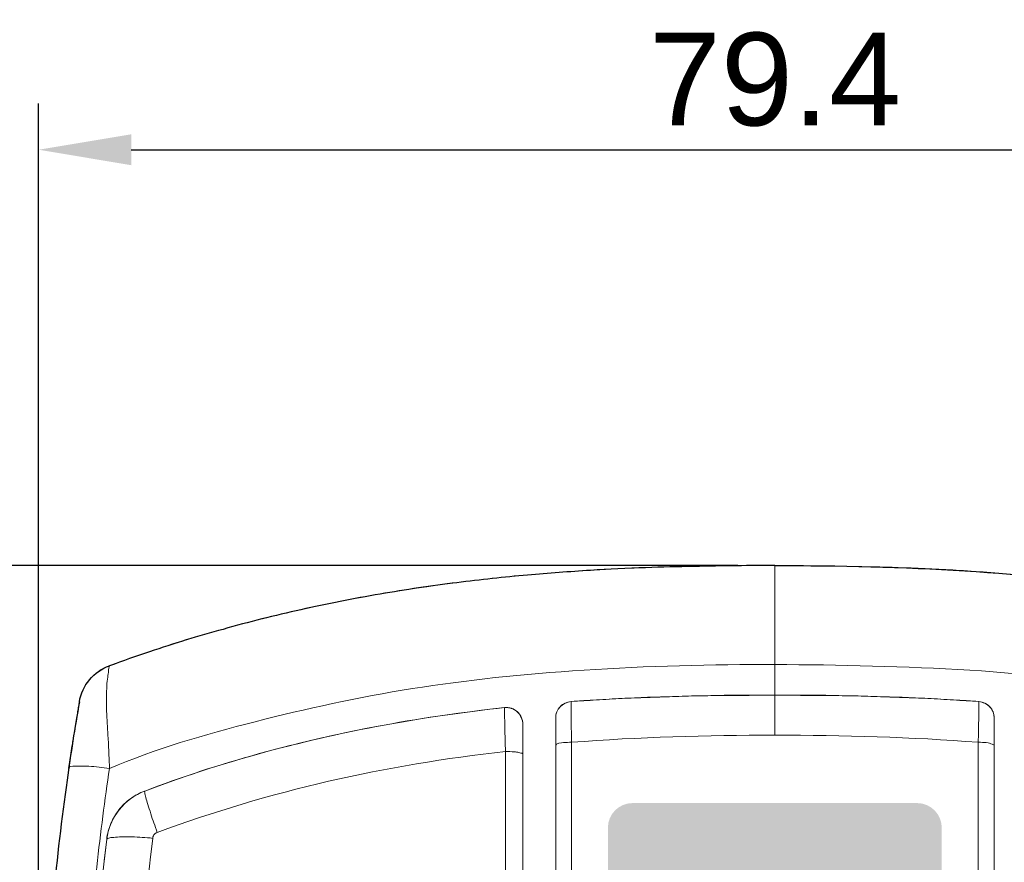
# Model space of a CAD drawing. Header units: millimetres. Extents: x 0 to 283, y 0 to 196.
# Tile 12 of 32: x 24 to 50, y 121 to 144. Entities that reach past the tile are written whole.
import ezdxf

# ---------------------------------------------------------------- set-up
doc = ezdxf.new("R2010")
doc.units = ezdxf.units.MM
doc.layers.get('0').update_dxf_attribs({"linetype": 'CONTINUOUS'})
doc.layers.get('DEFPOINTS').update_dxf_attribs({"linetype": 'CONTINUOUS'})
doc.layers.add('VISIBLE', color=7, linetype='CONTINUOUS', lineweight=0)
doc.styles.add('SANSSERIF', font='sanss___.ttf')
doc.dimstyles.new('ISO-25$0', dxfattribs={"dimtxt": 2.5, "dimasz": 2.5, "dimexe": 1.25, "dimexo": 1, "dimgap": 0.6, "dimtad": 1, "dimdec": 1, "dimzin": 9, "dimdsep": 46, "dimtxsty": 'SANSSERIF', "dimcen": 0.75, "dimadec": 1, "dimazin": 0, "dimtfac": 1, "dimtdec": 1, "dimtmove": 0, "dimatfit": 3, "dimfxl": 1, "dimarcsym": 0})

# ---------------------------------------------------------------- blocks, each defined once
blk = doc.blocks.new('*D31')
at = {"layer": 'DEFPOINTS', "color": 0, "transparency": 16777216}
for p in [(43.939, 129.291), (12.267, 73.934), (43.939, 73.934)]:
    blk.add_point(p, dxfattribs=at)
at = {"layer": 'VISIBLE', "color": 0, "lineweight": -2, "transparency": 16777216}
for p, q in [((42.939, 129.291), (11.017, 129.291)), ((12.267, 126.791), (12.267, 76.434)), ((42.939, 73.934), (11.017, 73.934))]:
    blk.add_line(p, q, dxfattribs=at)
at = {"layer": 'VISIBLE', "color": 0, "transparency": 16777216}
for points in [[(11.851, 126.791), (12.684, 126.791), (12.267, 129.291)], [(11.851, 76.434), (12.684, 76.434), (12.267, 73.934)]]:
    blk.add_solid(points, dxfattribs=at)
at = {"layer": 'VISIBLE', "color": 0, "transparency": 16777216, "insert": (10.38, 101.613), "char_height": 2.5, "attachment_point": 5, "rotation": 90, "style": 'SANSSERIF'}
blk.add_mtext('110.7', dxfattribs=at)
blk = doc.blocks.new('*D32')
at = {"layer": 'DEFPOINTS', "color": 0, "transparency": 16777216}
for p in [(63.793, 140.501), (24.092, 111.834), (63.793, 111.834)]:
    blk.add_point(p, dxfattribs=at)
at = {"layer": 'VISIBLE', "color": 0, "lineweight": -2, "transparency": 16777216}
for p, q in [((24.092, 112.834), (24.092, 141.751)), ((63.793, 112.834), (63.793, 141.751)), ((26.592, 140.501), (61.293, 140.501))]:
    blk.add_line(p, q, dxfattribs=at)
at = {"layer": 'VISIBLE', "color": 0, "transparency": 16777216}
for points in [[(26.592, 140.917), (26.592, 140.084), (24.092, 140.501)], [(61.293, 140.917), (61.293, 140.084), (63.793, 140.501)]]:
    blk.add_solid(points, dxfattribs=at)
at = {"layer": 'VISIBLE', "color": 0, "transparency": 16777216, "insert": (43.943, 142.388), "char_height": 2.5, "attachment_point": 5, "style": 'SANSSERIF'}
blk.add_mtext('79.4', dxfattribs=at)

msp = doc.modelspace()

# ---------------------------------------------------------------- hatches: boundary and pattern name
h = msp.add_hatch(color=256)
edge = h.paths.add_edge_path()
edge.add_spline(control_points=[(48.44, 115.301), (48.44, 114.928), (48.142, 114.631), (47.77, 114.631)], knot_values=[0, 0, 0, 0, 1, 1, 1, 1], degree=3, periodic=0)
edge.add_line((47.77, 114.631), (40.109, 114.631))
edge.add_spline(control_points=[(40.109, 114.631), (39.736, 114.631), (39.439, 114.928), (39.439, 115.301)], knot_values=[0, 0, 0, 0, 1, 1, 1, 1], degree=3, periodic=0)
edge.add_line((39.439, 115.301), (39.439, 122.217))
edge.add_spline(control_points=[(39.439, 122.217), (39.439, 122.59), (39.736, 122.887), (40.109, 122.887)], knot_values=[0, 0, 0, 0, 1, 1, 1, 1], degree=3, periodic=0)
edge.add_line((40.109, 122.887), (47.77, 122.887))
edge.add_spline(control_points=[(47.77, 122.887), (48.142, 122.887), (48.44, 122.59), (48.44, 122.217)], knot_values=[0, 0, 0, 0, 1, 1, 1, 1], degree=3, periodic=0)
edge.add_line((48.44, 122.217), (48.44, 115.301))

# ---------------------------------------------------------------- linework, layer by layer
at = {"linetype": 'Continuous', "lineweight": 9}
for p, q in [((38.446, 125.601), (38.446, 125.609)), ((36.65, 125.436), (36.65, 125.411)), ((38.446, 125.32), (38.446, 125.369)), ((49.441, 125.477), (49.441, 125.444))]:
    msp.add_line(p, q, dxfattribs=at)
at = {"linetype": 'Continuous', "lineweight": 20}
msp.add_line((37.147, 125.014), (37.147, 120.041), dxfattribs=at)
at = {"linetype": 'Continuous', "lineweight": 9}
for points in [[(43.939, 129.291), (43.939, 129.241), (43.939, 129.084), (43.939, 128.803), (43.939, 128.406), (43.939, 127.918), (43.939, 127.33), (43.939, 126.619)], [(43.939, 126.619), (43.939, 125.8), (43.939, 125.8)], [(38.446, 125.535), (38.446, 125.551), (38.446, 125.568), (38.446, 125.584), (38.446, 125.593)], [(43.939, 125.8), (43.939, 125.75), (43.939, 125.634), (43.939, 125.444), (43.939, 125.212), (43.939, 124.964), (43.939, 124.716)], [(49.441, 125.593), (49.441, 125.576), (49.441, 125.56), (49.441, 125.535)], [(38.446, 125.452), (38.446, 125.485), (38.446, 125.51)], [(36.683, 124.277), (36.683, 120.199), (36.683, 110.941)]]:
    msp.add_lwpolyline(points, dxfattribs=at)
at = {"linetype": 'Continuous', "lineweight": 20}
for points in [[(43.939, 129.291), (43.939, 129.291)], [(25.192, 125.618), (25.192, 125.618)], [(38.446, 125.626), (38.446, 125.626)], [(43.939, 125.8), (43.939, 125.8)], [(49.441, 125.626), (49.441, 125.626)], [(36.65, 125.46), (36.65, 125.46)], [(38.032, 125.179), (38.032, 125.179)], [(25.928, 121.911), (25.928, 121.911)]]:
    msp.add_lwpolyline(points, close=True, dxfattribs=at)
for points in [[(26.003, 126.586), (26.003, 126.594), (26.003, 126.594)], [(38.032, 125.179), (38.032, 125.179), (38.032, 125.179), (38.032, 125.171), (38.032, 125.171), (38.032, 125.163), (38.032, 125.154), (38.032, 125.146), (38.032, 125.138), (38.032, 125.121), (38.032, 125.105), (38.032, 125.088), (38.032, 125.063), (38.032, 125.038), (38.032, 125.005), (38.032, 124.964), (38.032, 124.914), (38.032, 124.865), (38.032, 124.807), (38.032, 124.741), (38.032, 124.674), (38.032, 124.6), (38.032, 124.542), (38.032, 124.484), (38.032, 124.434)], [(38.032, 111.114), (38.032, 120.058), (38.032, 125.179)], [(49.855, 125.179), (49.846, 125.179), (49.846, 125.179)], [(49.855, 124.434), (49.855, 124.476), (49.855, 124.517), (49.855, 124.575), (49.855, 124.633), (49.855, 124.699), (49.855, 124.757), (49.855, 124.823), (49.855, 124.881), (49.855, 124.939), (49.855, 124.981), (49.855, 125.022), (49.855, 125.055), (49.855, 125.088), (49.855, 125.105), (49.855, 125.121), (49.855, 125.138), (49.855, 125.154), (49.855, 125.163), (49.855, 125.171), (49.855, 125.171), (49.855, 125.179), (49.855, 125.179), (49.855, 125.179)], [(49.855, 125.179), (49.855, 120.058), (49.855, 110.817), (49.855, 107.954)], [(37.147, 124.211), (37.147, 124.261), (37.147, 124.319), (37.147, 124.385), (37.147, 124.459), (37.147, 124.542), (37.147, 124.633), (37.147, 124.708), (37.147, 124.782), (37.147, 124.84), (37.147, 124.898), (37.147, 124.931), (37.147, 124.964), (37.147, 124.989), (37.147, 125.005), (37.147, 125.014), (37.147, 125.014)], [(38.032, 124.434), (38.032, 120.165), (38.032, 115.863), (38.032, 111.536)], [(49.855, 111.536), (49.855, 115.855), (49.855, 120.165), (49.855, 124.434)], [(37.147, 110.908), (37.147, 115.127), (37.147, 119.562), (37.147, 124.211)], [(26.954, 123.21), (26.954, 123.218), (26.954, 123.218)]]:
    msp.add_lwpolyline(points, dxfattribs=at)
for points, knots in [([(26.003, 126.594), (27.268, 127.049), (28.592, 127.463), (29.974, 127.818), (29.974, 127.818), (31.347, 128.166), (32.787, 128.455), (34.276, 128.679), (34.276, 128.679), (35.765, 128.902), (37.296, 129.059), (38.917, 129.159), (38.917, 129.159), (40.539, 129.258), (42.243, 129.291), (43.939, 129.291)], [0, 0, 0, 0, 0.0625, 0.0625, 0.0625, 0.062501, 0.125, 0.125, 0.125, 0.125001, 0.1875, 0.1875, 0.1875, 0.187501, 1, 1, 1, 1]), ([(61.876, 126.586), (61.52, 126.718), (61.164, 126.85), (60.8, 126.966), (60.8, 126.966), (60.147, 127.19), (59.485, 127.388), (58.823, 127.57), (58.823, 127.57), (58.128, 127.769), (57.425, 127.942), (56.721, 128.1), (56.721, 128.1), (56.01, 128.257), (55.298, 128.397), (54.587, 128.522), (54.587, 128.522), (53.9, 128.637), (53.205, 128.745), (52.51, 128.828), (52.51, 128.828), (51.882, 128.91), (51.244, 128.977), (50.607, 129.034), (50.607, 129.034), (50.045, 129.084), (49.482, 129.125), (48.92, 129.159), (48.92, 129.159), (48.423, 129.192), (47.927, 129.216), (47.431, 129.233), (47.431, 129.233), (46.992, 129.25), (46.554, 129.258), (46.123, 129.266), (46.123, 129.266), (45.734, 129.274), (45.354, 129.283), (44.965, 129.283), (44.965, 129.283), (44.626, 129.291), (44.287, 129.291), (43.939, 129.291)], [0, 0, 0, 0, 0.022727, 0.022727, 0.022727, 0.022728, 0.045455, 0.045455, 0.045455, 0.045456, 0.068182, 0.068182, 0.068182, 0.068183, 0.090909, 0.090909, 0.090909, 0.09091, 0.113636, 0.113636, 0.113636, 0.113637, 0.136364, 0.136364, 0.136364, 0.136365, 0.159091, 0.159091, 0.159091, 0.159092, 0.181818, 0.181818, 0.181818, 0.181819, 0.204545, 0.204545, 0.204545, 0.204546, 0.227273, 0.227273, 0.227273, 0.227274, 1, 1, 1, 1]), ([(25.192, 125.618), (25.192, 125.618), (25.192, 125.609), (25.184, 125.593), (25.184, 125.593), (25.184, 125.576), (25.175, 125.551), (25.175, 125.518), (25.175, 125.518), (25.167, 125.485), (25.159, 125.444), (25.151, 125.394), (25.151, 125.394), (25.142, 125.345), (25.134, 125.287), (25.126, 125.22), (25.126, 125.22), (25.109, 125.163), (25.101, 125.088), (25.084, 125.014), (25.084, 125.014), (25.076, 124.939), (25.06, 124.865), (25.051, 124.782), (25.051, 124.782), (25.035, 124.708), (25.026, 124.625), (25.01, 124.542), (25.01, 124.542), (25.002, 124.459), (24.985, 124.377), (24.969, 124.294), (24.969, 124.294), (24.96, 124.211), (24.944, 124.128), (24.935, 124.054), (24.935, 124.054), (24.927, 123.971), (24.911, 123.897), (24.902, 123.822)], [0, 0, 0, 0, 0.025, 0.025, 0.025, 0.025001, 0.05, 0.05, 0.05, 0.050001, 0.075, 0.075, 0.075, 0.075001, 0.1, 0.1, 0.1, 0.100001, 0.125, 0.125, 0.125, 0.125001, 0.15, 0.15, 0.15, 0.150001, 0.175, 0.175, 0.175, 0.175001, 0.2, 0.2, 0.2, 0.200001, 0.225, 0.225, 0.225, 0.225001, 1, 1, 1, 1]), ([(38.032, 125.179), (38.032, 125.237), (38.04, 125.287), (38.065, 125.345), (38.065, 125.345), (38.082, 125.394), (38.115, 125.444), (38.156, 125.485), (38.156, 125.485), (38.189, 125.527), (38.239, 125.56), (38.289, 125.576), (38.289, 125.576), (38.338, 125.601), (38.388, 125.618), (38.446, 125.626)], [0, 0, 0, 0, 0.0625, 0.0625, 0.0625, 0.062501, 0.125, 0.125, 0.125, 0.125001, 0.1875, 0.1875, 0.1875, 0.187501, 1, 1, 1, 1]), ([(43.939, 125.8), (43.716, 125.8), (43.484, 125.791), (43.252, 125.791), (43.252, 125.791), (43.021, 125.791), (42.789, 125.791), (42.558, 125.791), (42.558, 125.791), (42.334, 125.783), (42.103, 125.783), (41.871, 125.775), (41.871, 125.775), (41.639, 125.775), (41.408, 125.766), (41.184, 125.758), (41.184, 125.758), (40.953, 125.75), (40.721, 125.742), (40.497, 125.733), (40.497, 125.733), (40.266, 125.725), (40.042, 125.717), (39.811, 125.709), (39.811, 125.709), (39.587, 125.692), (39.356, 125.684), (39.132, 125.667), (39.132, 125.667), (38.901, 125.651), (38.677, 125.642), (38.446, 125.626)], [0, 0, 0, 0, 0.03125, 0.03125, 0.03125, 0.031251, 0.0625, 0.0625, 0.0625, 0.062501, 0.09375, 0.09375, 0.09375, 0.093751, 0.125, 0.125, 0.125, 0.125001, 0.15625, 0.15625, 0.15625, 0.156251, 0.1875, 0.1875, 0.1875, 0.187501, 0.21875, 0.21875, 0.21875, 0.218751, 1, 1, 1, 1]), ([(49.441, 125.626), (49.209, 125.642), (48.986, 125.651), (48.754, 125.667), (48.754, 125.667), (48.523, 125.684), (48.299, 125.692), (48.068, 125.709), (48.068, 125.709), (47.844, 125.717), (47.613, 125.725), (47.389, 125.733), (47.389, 125.733), (47.157, 125.742), (46.926, 125.75), (46.702, 125.758), (46.702, 125.758), (46.471, 125.766), (46.239, 125.775), (46.016, 125.775), (46.016, 125.775), (45.784, 125.783), (45.552, 125.783), (45.321, 125.791), (45.321, 125.791), (45.089, 125.791), (44.866, 125.791), (44.634, 125.791), (44.634, 125.791), (44.402, 125.791), (44.171, 125.8), (43.939, 125.8)], [0, 0, 0, 0, 0.03125, 0.03125, 0.03125, 0.031251, 0.0625, 0.0625, 0.0625, 0.062501, 0.09375, 0.09375, 0.09375, 0.093751, 0.125, 0.125, 0.125, 0.125001, 0.15625, 0.15625, 0.15625, 0.156251, 0.1875, 0.1875, 0.1875, 0.187501, 0.21875, 0.21875, 0.21875, 0.218751, 1, 1, 1, 1]), ([(49.441, 125.626), (49.491, 125.618), (49.548, 125.601), (49.598, 125.576), (49.598, 125.576), (49.648, 125.56), (49.689, 125.527), (49.73, 125.485), (49.73, 125.485), (49.772, 125.444), (49.797, 125.394), (49.821, 125.345), (49.821, 125.345), (49.838, 125.287), (49.855, 125.237), (49.855, 125.179)], [0, 0, 0, 0, 0.0625, 0.0625, 0.0625, 0.062501, 0.125, 0.125, 0.125, 0.125001, 0.1875, 0.1875, 0.1875, 0.187501, 1, 1, 1, 1]), ([(36.65, 125.46), (35.6, 125.345), (34.524, 125.196), (33.407, 124.989), (33.407, 124.989), (32.29, 124.782), (31.132, 124.517), (30.04, 124.219), (30.04, 124.219), (28.956, 123.922), (27.93, 123.582), (26.954, 123.21)], [0, 0, 0, 0, 0.083333, 0.083333, 0.083333, 0.083334, 0.166667, 0.166667, 0.166667, 0.166668, 1, 1, 1, 1]), ([(37.147, 125.014), (37.147, 125.063), (37.139, 125.113), (37.122, 125.154), (37.122, 125.154), (37.105, 125.204), (37.081, 125.254), (37.056, 125.287), (37.056, 125.287), (37.023, 125.328), (36.981, 125.361), (36.94, 125.394), (36.94, 125.394), (36.899, 125.419), (36.849, 125.436), (36.799, 125.452), (36.799, 125.452), (36.75, 125.46), (36.7, 125.469), (36.65, 125.46)], [0, 0, 0, 0, 0.05, 0.05, 0.05, 0.050001, 0.1, 0.1, 0.1, 0.100001, 0.15, 0.15, 0.15, 0.150001, 0.2, 0.2, 0.2, 0.200001, 1, 1, 1, 1]), ([(36.65, 125.46), (36.717, 125.469), (36.775, 125.46), (36.841, 125.444), (36.841, 125.444), (36.899, 125.419), (36.957, 125.386), (36.998, 125.345), (36.998, 125.345), (37.048, 125.303), (37.081, 125.245), (37.105, 125.187), (37.105, 125.187), (37.13, 125.138), (37.147, 125.072), (37.147, 125.014)], [0, 0, 0, 0, 0.0625, 0.0625, 0.0625, 0.062501, 0.125, 0.125, 0.125, 0.125001, 0.1875, 0.1875, 0.1875, 0.187501, 1, 1, 1, 1]), ([(25.928, 121.911), (25.945, 122.06), (25.986, 122.201), (26.044, 122.333), (26.044, 122.333), (26.094, 122.465), (26.168, 122.59), (26.259, 122.705), (26.259, 122.705), (26.35, 122.821), (26.449, 122.92), (26.574, 123.003), (26.574, 123.003), (26.689, 123.094), (26.813, 123.16), (26.954, 123.21)], [0, 0, 0, 0, 0.0625, 0.0625, 0.0625, 0.062501, 0.125, 0.125, 0.125, 0.125001, 0.1875, 0.1875, 0.1875, 0.187501, 1, 1, 1, 1]), ([(25.928, 121.911), (25.788, 120.72), (25.672, 119.487), (25.581, 118.205), (25.581, 118.205), (25.498, 116.931), (25.432, 115.607), (25.399, 114.25), (25.399, 114.25), (25.366, 112.893), (25.357, 111.512), (25.374, 110.097), (25.374, 110.097), (25.39, 108.682), (25.44, 107.243), (25.523, 105.77)], [0, 0, 0, 0, 0.0625, 0.0625, 0.0625, 0.062501, 0.125, 0.125, 0.125, 0.125001, 0.1875, 0.1875, 0.1875, 0.187501, 1, 1, 1, 1])]:
    msp.add_open_spline(points, degree=3, knots=knots, dxfattribs=at)
at = {"linetype": 'Continuous', "lineweight": 30}
for points, knots in [([(43.939, 129.291), (43.6, 129.291), (43.261, 129.291), (42.913, 129.283), (42.913, 129.283), (42.533, 129.283), (42.144, 129.274), (41.763, 129.266), (41.763, 129.266), (41.325, 129.258), (40.895, 129.25), (40.456, 129.233), (40.456, 129.233), (39.96, 129.216), (39.463, 129.192), (38.967, 129.159), (38.967, 129.159), (38.404, 129.125), (37.842, 129.084), (37.271, 129.034), (37.271, 129.034), (36.642, 128.977), (36.005, 128.91), (35.368, 128.828), (35.368, 128.828), (34.681, 128.745), (33.986, 128.637), (33.3, 128.522), (33.3, 128.522), (32.58, 128.397), (31.868, 128.257), (31.165, 128.1), (31.165, 128.1), (30.454, 127.942), (29.759, 127.769), (29.064, 127.57), (29.064, 127.57), (28.394, 127.388), (27.74, 127.19), (27.086, 126.966), (27.086, 126.966), (26.722, 126.85), (26.367, 126.718), (26.003, 126.586)], [0, 0, 0, 0, 0.022727, 0.022727, 0.022727, 0.022728, 0.045455, 0.045455, 0.045455, 0.045456, 0.068182, 0.068182, 0.068182, 0.068183, 0.090909, 0.090909, 0.090909, 0.09091, 0.113636, 0.113636, 0.113636, 0.113637, 0.136364, 0.136364, 0.136364, 0.136365, 0.159091, 0.159091, 0.159091, 0.159092, 0.181818, 0.181818, 0.181818, 0.181819, 0.204545, 0.204545, 0.204545, 0.204546, 0.227273, 0.227273, 0.227273, 0.227274, 1, 1, 1, 1]), ([(43.939, 129.291), (45.668, 129.291), (47.406, 129.25), (49.06, 129.15), (49.06, 129.15), (50.715, 129.043), (52.287, 128.877), (53.776, 128.654), (53.776, 128.654), (55.274, 128.422), (56.688, 128.133), (58.037, 127.785), (58.037, 127.785), (59.385, 127.438), (60.668, 127.032), (61.876, 126.586)], [0, 0, 0, 0, 0.0625, 0.0625, 0.0625, 0.062501, 0.125, 0.125, 0.125, 0.125001, 0.1875, 0.1875, 0.1875, 0.187501, 1, 1, 1, 1]), ([(25.192, 125.618), (25.068, 124.914), (24.96, 124.219), (24.861, 123.508), (24.861, 123.508), (24.712, 122.457), (24.588, 121.406), (24.489, 120.347), (24.489, 120.347), (24.373, 119.164), (24.29, 117.981), (24.224, 116.798), (24.224, 116.798), (24.158, 115.475), (24.116, 114.143), (24.1, 112.811), (24.1, 112.811), (24.083, 111.321), (24.1, 109.832), (24.141, 108.343), (24.141, 108.343), (24.191, 106.655), (24.282, 104.984), (24.398, 103.304), (24.398, 103.304), (24.538, 101.46), (24.712, 99.623), (24.919, 97.794), (24.919, 97.794), (25.117, 96.098), (25.349, 94.402), (25.614, 92.715), (25.614, 92.715), (25.854, 91.225), (26.11, 89.736), (26.4, 88.255), (26.4, 88.255), (26.656, 86.94), (26.929, 85.633), (27.227, 84.326), (27.227, 84.326), (27.492, 83.167), (27.765, 82.009), (28.063, 80.859), (28.063, 80.859), (28.327, 79.841), (28.609, 78.824), (28.898, 77.814), (28.898, 77.814), (29.072, 77.219), (29.246, 76.631), (29.428, 76.044)], [0, 0, 0, 0, 0.019231, 0.019231, 0.019231, 0.019232, 0.038462, 0.038462, 0.038462, 0.038463, 0.057692, 0.057692, 0.057692, 0.057693, 0.076923, 0.076923, 0.076923, 0.076924, 0.096154, 0.096154, 0.096154, 0.096155, 0.115385, 0.115385, 0.115385, 0.115386, 0.134615, 0.134615, 0.134615, 0.134616, 0.153846, 0.153846, 0.153846, 0.153847, 0.173077, 0.173077, 0.173077, 0.173078, 0.192308, 0.192308, 0.192308, 0.192309, 0.211538, 0.211538, 0.211538, 0.211539, 0.230769, 0.230769, 0.230769, 0.23077, 1, 1, 1, 1])]:
    msp.add_open_spline(points, degree=3, knots=knots, dxfattribs=at)
at = {"linetype": 'Continuous', "lineweight": 9}
for points, knots in [([(43.939, 126.619), (42.285, 126.635), (40.456, 126.577), (38.801, 126.47), (38.801, 126.47), (37.13, 126.37), (35.625, 126.197), (34.168, 125.973), (34.168, 125.973), (32.704, 125.742), (31.298, 125.427), (29.932, 125.08), (29.932, 125.08), (28.559, 124.732), (27.227, 124.343), (26.003, 123.822)], [0, 0, 0, 0, 0.0625, 0.0625, 0.0625, 0.062501, 0.125, 0.125, 0.125, 0.125001, 0.1875, 0.1875, 0.1875, 0.187501, 1, 1, 1, 1]), ([(61.884, 123.822), (60.709, 124.319), (59.419, 124.699), (58.087, 125.047), (58.087, 125.047), (56.746, 125.394), (55.365, 125.709), (53.9, 125.94), (53.9, 125.94), (52.436, 126.172), (50.889, 126.362), (49.193, 126.47), (49.193, 126.47), (47.472, 126.569), (45.668, 126.619), (43.939, 126.619)], [0, 0, 0, 0, 0.0625, 0.0625, 0.0625, 0.062501, 0.125, 0.125, 0.125, 0.125001, 0.1875, 0.1875, 0.1875, 0.187501, 1, 1, 1, 1]), ([(26.003, 123.822), (26.003, 123.93), (25.994, 124.054), (25.986, 124.186), (25.986, 124.186), (25.986, 124.31), (25.978, 124.443), (25.97, 124.592), (25.97, 124.592), (25.961, 124.732), (25.953, 124.881), (25.945, 125.022), (25.945, 125.022), (25.936, 125.171), (25.928, 125.32), (25.92, 125.452), (25.92, 125.452), (25.92, 125.584), (25.92, 125.709), (25.92, 125.824), (25.92, 125.824), (25.928, 125.932), (25.936, 126.031), (25.936, 126.114), (25.936, 126.114), (25.945, 126.197), (25.953, 126.271), (25.961, 126.329), (25.961, 126.329), (25.97, 126.387), (25.978, 126.437), (25.978, 126.478), (25.978, 126.478), (25.986, 126.511), (25.994, 126.544), (25.994, 126.561), (25.994, 126.561), (26.003, 126.577), (26.003, 126.586), (26.003, 126.594)], [0, 0, 0, 0, 0.025, 0.025, 0.025, 0.025001, 0.05, 0.05, 0.05, 0.050001, 0.075, 0.075, 0.075, 0.075001, 0.1, 0.1, 0.1, 0.100001, 0.125, 0.125, 0.125, 0.125001, 0.15, 0.15, 0.15, 0.150001, 0.175, 0.175, 0.175, 0.175001, 0.2, 0.2, 0.2, 0.200001, 0.225, 0.225, 0.225, 0.225001, 1, 1, 1, 1]), ([(38.446, 125.609), (38.446, 125.609), (38.446, 125.618), (38.446, 125.618), (38.446, 125.618), (38.446, 125.618), (38.446, 125.618), (38.446, 125.618), (38.446, 125.618), (38.446, 125.618), (38.446, 125.626), (38.446, 125.626)], [0, 0, 0, 0, 0.083333, 0.083333, 0.083333, 0.083334, 0.166667, 0.166667, 0.166667, 0.166668, 1, 1, 1, 1]), ([(49.441, 125.626), (49.441, 125.626), (49.441, 125.618), (49.441, 125.618), (49.441, 125.618), (49.441, 125.618), (49.441, 125.618), (49.441, 125.618), (49.441, 125.618), (49.441, 125.618), (49.441, 125.609), (49.441, 125.609), (49.441, 125.609), (49.441, 125.609), (49.441, 125.601), (49.441, 125.601), (49.441, 125.601), (49.441, 125.601), (49.441, 125.593), (49.441, 125.593)], [0, 0, 0, 0, 0.05, 0.05, 0.05, 0.050001, 0.1, 0.1, 0.1, 0.100001, 0.15, 0.15, 0.15, 0.150001, 0.2, 0.2, 0.2, 0.200001, 1, 1, 1, 1]), ([(36.65, 125.46), (36.65, 125.46), (36.65, 125.46), (36.65, 125.452), (36.65, 125.452), (36.65, 125.452), (36.65, 125.444), (36.65, 125.436)], [0, 0, 0, 0, 0.125, 0.125, 0.125, 0.125001, 1, 1, 1, 1]), ([(36.65, 125.411), (36.65, 125.402), (36.65, 125.386), (36.65, 125.369), (36.65, 125.369), (36.65, 125.361), (36.65, 125.345), (36.65, 125.328), (36.65, 125.328), (36.65, 125.311), (36.65, 125.295), (36.65, 125.278), (36.65, 125.278), (36.65, 125.254), (36.65, 125.229), (36.65, 125.204), (36.65, 125.204), (36.65, 125.187), (36.65, 125.154), (36.659, 125.129), (36.659, 125.129), (36.659, 125.096), (36.659, 125.072), (36.659, 125.038), (36.659, 125.038), (36.659, 125.005), (36.659, 124.972), (36.659, 124.931), (36.659, 124.931), (36.659, 124.898), (36.659, 124.856), (36.659, 124.815), (36.659, 124.815), (36.659, 124.782), (36.659, 124.741), (36.667, 124.708), (36.667, 124.708), (36.667, 124.666), (36.667, 124.633), (36.667, 124.6), (36.667, 124.6), (36.667, 124.567), (36.667, 124.525), (36.667, 124.492), (36.667, 124.492), (36.667, 124.459), (36.675, 124.426), (36.675, 124.385), (36.675, 124.385), (36.675, 124.352), (36.675, 124.31), (36.683, 124.277)], [0, 0, 0, 0, 0.019231, 0.019231, 0.019231, 0.019232, 0.038462, 0.038462, 0.038462, 0.038463, 0.057692, 0.057692, 0.057692, 0.057693, 0.076923, 0.076923, 0.076923, 0.076924, 0.096154, 0.096154, 0.096154, 0.096155, 0.115385, 0.115385, 0.115385, 0.115386, 0.134615, 0.134615, 0.134615, 0.134616, 0.153846, 0.153846, 0.153846, 0.153847, 0.173077, 0.173077, 0.173077, 0.173078, 0.192308, 0.192308, 0.192308, 0.192309, 0.211538, 0.211538, 0.211538, 0.211539, 0.230769, 0.230769, 0.230769, 0.23077, 1, 1, 1, 1]), ([(38.446, 125.369), (38.446, 125.386), (38.446, 125.402), (38.446, 125.411), (38.446, 125.411), (38.446, 125.427), (38.446, 125.436), (38.446, 125.452)], [0, 0, 0, 0, 0.125, 0.125, 0.125, 0.125001, 1, 1, 1, 1]), ([(38.462, 124.525), (38.462, 124.567), (38.454, 124.608), (38.454, 124.641), (38.454, 124.641), (38.454, 124.674), (38.454, 124.708), (38.454, 124.741), (38.454, 124.741), (38.454, 124.774), (38.454, 124.807), (38.454, 124.84), (38.454, 124.84), (38.454, 124.873), (38.454, 124.906), (38.446, 124.939), (38.446, 124.939), (38.446, 124.972), (38.446, 125.005), (38.446, 125.03), (38.446, 125.03), (38.446, 125.063), (38.446, 125.088), (38.446, 125.113), (38.446, 125.113), (38.446, 125.146), (38.446, 125.171), (38.446, 125.196), (38.446, 125.196), (38.446, 125.22), (38.446, 125.237), (38.446, 125.262), (38.446, 125.262), (38.446, 125.278), (38.446, 125.303), (38.446, 125.32)], [0, 0, 0, 0, 0.027778, 0.027778, 0.027778, 0.027779, 0.055556, 0.055556, 0.055556, 0.055557, 0.083333, 0.083333, 0.083333, 0.083334, 0.111111, 0.111111, 0.111111, 0.111112, 0.138889, 0.138889, 0.138889, 0.13889, 0.166667, 0.166667, 0.166667, 0.166668, 0.194444, 0.194444, 0.194444, 0.194445, 0.222222, 0.222222, 0.222222, 0.222223, 1, 1, 1, 1]), ([(49.441, 125.444), (49.441, 125.427), (49.441, 125.419), (49.441, 125.402), (49.441, 125.402), (49.441, 125.386), (49.441, 125.369), (49.441, 125.345), (49.441, 125.345), (49.441, 125.328), (49.441, 125.311), (49.441, 125.287), (49.441, 125.287), (49.441, 125.262), (49.441, 125.245), (49.441, 125.22), (49.441, 125.22), (49.441, 125.196), (49.441, 125.171), (49.441, 125.138), (49.441, 125.138), (49.441, 125.113), (49.433, 125.088), (49.433, 125.055), (49.433, 125.055), (49.433, 125.03), (49.433, 125.005), (49.433, 124.972), (49.433, 124.972), (49.433, 124.947), (49.433, 124.914), (49.433, 124.881), (49.433, 124.881), (49.433, 124.856), (49.433, 124.823), (49.433, 124.799), (49.433, 124.799), (49.433, 124.765), (49.433, 124.741), (49.433, 124.716), (49.433, 124.716), (49.433, 124.683), (49.433, 124.658), (49.424, 124.625), (49.424, 124.625), (49.424, 124.592), (49.424, 124.559), (49.424, 124.525)], [0, 0, 0, 0, 0.020833, 0.020833, 0.020833, 0.020834, 0.041667, 0.041667, 0.041667, 0.041668, 0.0625, 0.0625, 0.0625, 0.062501, 0.083333, 0.083333, 0.083333, 0.083334, 0.104167, 0.104167, 0.104167, 0.104168, 0.125, 0.125, 0.125, 0.125001, 0.145833, 0.145833, 0.145833, 0.145834, 0.166667, 0.166667, 0.166667, 0.166668, 0.1875, 0.1875, 0.1875, 0.187501, 0.208333, 0.208333, 0.208333, 0.208334, 0.229167, 0.229167, 0.229167, 0.229168, 1, 1, 1, 1]), ([(49.441, 125.535), (49.441, 125.527), (49.441, 125.518), (49.441, 125.51), (49.441, 125.51), (49.441, 125.502), (49.441, 125.493), (49.441, 125.477)], [0, 0, 0, 0, 0.125, 0.125, 0.125, 0.125001, 1, 1, 1, 1]), ([(38.032, 124.434), (38.032, 124.509), (38.189, 124.509), (38.239, 124.517), (38.239, 124.517), (38.313, 124.525), (38.388, 124.525), (38.462, 124.525)], [0, 0, 0, 0, 0.125, 0.125, 0.125, 0.125001, 1, 1, 1, 1]), ([(38.462, 111.561), (38.462, 113.017), (38.462, 114.465), (38.462, 115.913), (38.462, 115.913), (38.454, 117.361), (38.454, 118.8), (38.454, 120.24), (38.454, 120.24), (38.454, 121.671), (38.462, 123.102), (38.462, 124.525)], [0, 0, 0, 0, 0.083333, 0.083333, 0.083333, 0.083334, 0.166667, 0.166667, 0.166667, 0.166668, 1, 1, 1, 1]), ([(49.424, 124.525), (49.424, 123.102), (49.424, 121.671), (49.424, 120.24), (49.424, 120.24), (49.424, 118.8), (49.424, 117.361), (49.424, 115.913), (49.424, 115.913), (49.424, 114.465), (49.424, 113.017), (49.416, 111.561)], [0, 0, 0, 0, 0.083333, 0.083333, 0.083333, 0.083334, 0.166667, 0.166667, 0.166667, 0.166668, 1, 1, 1, 1]), ([(49.855, 124.434), (49.855, 124.451), (49.83, 124.468), (49.797, 124.476), (49.797, 124.476), (49.755, 124.492), (49.706, 124.509), (49.639, 124.517), (49.639, 124.517), (49.573, 124.525), (49.499, 124.525), (49.424, 124.525)], [0, 0, 0, 0, 0.083333, 0.083333, 0.083333, 0.083334, 0.166667, 0.166667, 0.166667, 0.166668, 1, 1, 1, 1]), ([(36.683, 124.277), (36.758, 124.277), (36.841, 124.269), (36.915, 124.269), (36.915, 124.269), (36.957, 124.261), (36.998, 124.261), (37.039, 124.252), (37.039, 124.252), (37.056, 124.244), (37.072, 124.244), (37.097, 124.236), (37.097, 124.236), (37.114, 124.236), (37.147, 124.244), (37.147, 124.211)], [0, 0, 0, 0, 0.0625, 0.0625, 0.0625, 0.062501, 0.125, 0.125, 0.125, 0.125001, 0.1875, 0.1875, 0.1875, 0.187501, 1, 1, 1, 1]), ([(26.003, 123.822), (25.812, 123.847), (25.63, 123.872), (25.448, 123.88), (25.448, 123.88), (25.349, 123.88), (25.258, 123.888), (25.167, 123.88), (25.167, 123.88), (25.109, 123.88), (24.911, 123.913), (24.902, 123.822)], [0, 0, 0, 0, 0.083333, 0.083333, 0.083333, 0.083334, 0.166667, 0.166667, 0.166667, 0.166668, 1, 1, 1, 1]), ([(26.003, 123.822), (25.879, 122.987), (25.763, 122.101), (25.663, 121.167), (25.663, 121.167), (25.564, 120.24), (25.481, 119.264), (25.407, 118.238), (25.407, 118.238), (25.341, 117.212), (25.283, 116.128), (25.25, 114.995), (25.25, 114.995), (25.208, 113.861), (25.192, 112.662), (25.192, 111.421), (25.192, 111.421), (25.2, 110.188), (25.225, 108.914), (25.275, 107.598), (25.275, 107.598), (25.324, 106.291), (25.39, 104.951), (25.49, 103.544), (25.49, 103.544), (25.597, 102.146), (25.73, 100.69), (25.87, 99.317), (25.87, 99.317), (26.019, 97.952), (26.176, 96.669), (26.342, 95.47), (26.342, 95.47), (26.507, 94.278), (26.673, 93.161), (26.847, 92.111), (26.847, 92.111), (27.02, 91.052), (27.194, 90.059), (27.376, 89.099), (27.376, 89.099), (27.558, 88.131), (27.74, 87.205), (27.93, 86.328), (27.93, 86.328), (28.112, 85.451), (28.294, 84.623), (28.476, 83.837), (28.476, 83.837), (28.658, 83.051), (28.84, 82.315), (29.014, 81.612), (29.014, 81.612), (29.188, 80.9), (29.362, 80.239), (29.535, 79.601), (29.535, 79.601), (29.709, 78.964), (29.875, 78.36), (30.048, 77.773), (30.048, 77.773), (30.214, 77.194), (30.379, 76.631), (30.545, 76.094), (30.545, 76.094), (30.553, 76.069), (30.561, 76.044), (30.578, 76.019), (30.578, 76.019), (30.594, 75.994), (30.611, 75.97), (30.636, 75.953), (30.636, 75.953), (30.661, 75.928), (30.685, 75.912), (30.71, 75.903), (30.71, 75.903), (30.735, 75.887), (30.76, 75.879), (30.793, 75.87), (30.793, 75.87), (31.372, 75.771), (31.935, 75.688), (32.472, 75.614), (32.472, 75.614), (33.01, 75.531), (33.523, 75.473), (34.019, 75.415), (34.019, 75.415), (34.516, 75.357), (34.987, 75.308), (35.434, 75.266), (35.434, 75.266), (35.889, 75.217), (36.328, 75.184), (36.741, 75.15), (36.741, 75.15), (37.163, 75.117), (37.569, 75.084), (37.949, 75.059), (37.949, 75.059), (38.338, 75.035), (38.71, 75.01), (39.066, 74.993), (39.066, 74.993), (39.422, 74.977), (39.753, 74.96), (40.076, 74.944), (40.076, 74.944), (40.39, 74.935), (40.696, 74.919), (40.986, 74.911), (40.986, 74.911), (41.275, 74.902), (41.556, 74.894), (41.821, 74.894), (41.821, 74.894), (42.086, 74.886), (42.342, 74.877), (42.582, 74.877), (42.582, 74.877), (42.831, 74.869), (43.062, 74.869), (43.286, 74.869), (43.286, 74.869), (43.509, 74.869), (43.732, 74.869), (43.939, 74.869)], [0, 0, 0, 0, 0.007812, 0.007812, 0.007812, 0.007813, 0.015625, 0.015625, 0.015625, 0.015626, 0.023438, 0.023438, 0.023438, 0.023439, 0.03125, 0.03125, 0.03125, 0.031251, 0.039062, 0.039062, 0.039062, 0.039064, 0.046875, 0.046875, 0.046875, 0.046876, 0.054688, 0.054688, 0.054688, 0.054689, 0.0625, 0.0625, 0.0625, 0.062501, 0.070312, 0.070312, 0.070312, 0.070314, 0.078125, 0.078125, 0.078125, 0.078126, 0.085938, 0.085938, 0.085938, 0.085939, 0.09375, 0.09375, 0.09375, 0.093751, 0.101562, 0.101562, 0.101562, 0.101564, 0.109375, 0.109375, 0.109375, 0.109376, 0.117188, 0.117188, 0.117188, 0.117189, 0.125, 0.125, 0.125, 0.125001, 0.132812, 0.132812, 0.132812, 0.132814, 0.140625, 0.140625, 0.140625, 0.140626, 0.148438, 0.148438, 0.148438, 0.148439, 0.15625, 0.15625, 0.15625, 0.156251, 0.164062, 0.164062, 0.164062, 0.164064, 0.171875, 0.171875, 0.171875, 0.171876, 0.179688, 0.179688, 0.179688, 0.179689, 0.1875, 0.1875, 0.1875, 0.187501, 0.195312, 0.195312, 0.195312, 0.195314, 0.203125, 0.203125, 0.203125, 0.203126, 0.210938, 0.210938, 0.210938, 0.210939, 0.21875, 0.21875, 0.21875, 0.218751, 0.226562, 0.226562, 0.226562, 0.226564, 0.234375, 0.234375, 0.234375, 0.234376, 0.242188, 0.242188, 0.242188, 0.242189, 1, 1, 1, 1]), ([(43.939, 74.869), (44.154, 74.869), (44.369, 74.869), (44.593, 74.869), (44.593, 74.869), (44.824, 74.869), (45.056, 74.869), (45.296, 74.877), (45.296, 74.877), (45.544, 74.877), (45.792, 74.886), (46.057, 74.894), (46.057, 74.894), (46.322, 74.894), (46.603, 74.902), (46.893, 74.911), (46.893, 74.911), (47.182, 74.919), (47.488, 74.935), (47.803, 74.944), (47.803, 74.944), (48.125, 74.96), (48.465, 74.977), (48.82, 74.993), (48.82, 74.993), (49.168, 75.01), (49.548, 75.035), (49.937, 75.059), (49.937, 75.059), (50.326, 75.084), (50.732, 75.117), (51.153, 75.15), (51.153, 75.15), (51.575, 75.184), (52.014, 75.217), (52.461, 75.266), (52.461, 75.266), (52.916, 75.308), (53.387, 75.357), (53.884, 75.415), (53.884, 75.415), (54.372, 75.473), (54.885, 75.539), (55.423, 75.614), (55.423, 75.614), (55.952, 75.688), (56.515, 75.771), (57.094, 75.87), (57.094, 75.87), (57.119, 75.879), (57.152, 75.887), (57.176, 75.903), (57.176, 75.903), (57.201, 75.912), (57.226, 75.928), (57.251, 75.953), (57.251, 75.953), (57.267, 75.97), (57.292, 75.994), (57.309, 76.019), (57.309, 76.019), (57.325, 76.044), (57.334, 76.069), (57.342, 76.094), (57.342, 76.094), (57.507, 76.64), (57.673, 77.211), (57.847, 77.798), (57.847, 77.798), (58.012, 78.394), (58.186, 79.006), (58.36, 79.651), (58.36, 79.651), (58.533, 80.305), (58.715, 80.983), (58.889, 81.695), (58.889, 81.695), (59.071, 82.414), (59.253, 83.167), (59.435, 83.962), (59.435, 83.962), (59.617, 84.756), (59.799, 85.583), (59.989, 86.468), (59.989, 86.468), (60.171, 87.345), (60.353, 88.272), (60.535, 89.223), (60.535, 89.223), (60.709, 90.183), (60.883, 91.168), (61.048, 92.202), (61.048, 92.202), (61.222, 93.236), (61.388, 94.311), (61.536, 95.445), (61.536, 95.445), (61.694, 96.587), (61.843, 97.778), (61.983, 99.035), (61.983, 99.035), (62.124, 100.301), (62.248, 101.633), (62.347, 102.965), (62.347, 102.965), (62.447, 104.289), (62.529, 105.613), (62.587, 106.92), (62.587, 106.92), (62.645, 108.235), (62.678, 109.543), (62.686, 110.841), (62.686, 110.841), (62.695, 112.14), (62.686, 113.431), (62.645, 114.647), (62.645, 114.647), (62.612, 115.863), (62.554, 117.005), (62.488, 118.081), (62.488, 118.081), (62.413, 119.156), (62.322, 120.157), (62.223, 121.117), (62.223, 121.117), (62.124, 122.068), (62.008, 122.978), (61.884, 123.822)], [0, 0, 0, 0, 0.007812, 0.007812, 0.007812, 0.007813, 0.015625, 0.015625, 0.015625, 0.015626, 0.023438, 0.023438, 0.023438, 0.023439, 0.03125, 0.03125, 0.03125, 0.031251, 0.039062, 0.039062, 0.039062, 0.039064, 0.046875, 0.046875, 0.046875, 0.046876, 0.054688, 0.054688, 0.054688, 0.054689, 0.0625, 0.0625, 0.0625, 0.062501, 0.070312, 0.070312, 0.070312, 0.070314, 0.078125, 0.078125, 0.078125, 0.078126, 0.085938, 0.085938, 0.085938, 0.085939, 0.09375, 0.09375, 0.09375, 0.093751, 0.101562, 0.101562, 0.101562, 0.101564, 0.109375, 0.109375, 0.109375, 0.109376, 0.117188, 0.117188, 0.117188, 0.117189, 0.125, 0.125, 0.125, 0.125001, 0.132812, 0.132812, 0.132812, 0.132814, 0.140625, 0.140625, 0.140625, 0.140626, 0.148438, 0.148438, 0.148438, 0.148439, 0.15625, 0.15625, 0.15625, 0.156251, 0.164062, 0.164062, 0.164062, 0.164064, 0.171875, 0.171875, 0.171875, 0.171876, 0.179688, 0.179688, 0.179688, 0.179689, 0.1875, 0.1875, 0.1875, 0.187501, 0.195312, 0.195312, 0.195312, 0.195314, 0.203125, 0.203125, 0.203125, 0.203126, 0.210938, 0.210938, 0.210938, 0.210939, 0.21875, 0.21875, 0.21875, 0.218751, 0.226562, 0.226562, 0.226562, 0.226564, 0.234375, 0.234375, 0.234375, 0.234376, 0.242188, 0.242188, 0.242188, 0.242189, 1, 1, 1, 1]), ([(27.293, 122.093), (27.26, 122.184), (27.227, 122.267), (27.202, 122.35), (27.202, 122.35), (27.169, 122.432), (27.144, 122.515), (27.12, 122.598), (27.12, 122.598), (27.086, 122.689), (27.062, 122.772), (27.037, 122.846), (27.037, 122.846), (27.02, 122.92), (26.995, 122.987), (26.987, 123.036), (26.987, 123.036), (26.971, 123.094), (26.962, 123.136), (26.954, 123.16), (26.954, 123.16), (26.946, 123.193), (26.946, 123.21), (26.954, 123.21)], [0, 0, 0, 0, 0.041667, 0.041667, 0.041667, 0.041668, 0.083333, 0.083333, 0.083333, 0.083334, 0.125, 0.125, 0.125, 0.125001, 0.166667, 0.166667, 0.166667, 0.166668, 0.208333, 0.208333, 0.208333, 0.208334, 1, 1, 1, 1]), ([(27.169, 121.936), (27.07, 121.953), (26.979, 121.953), (26.888, 121.961), (26.888, 121.961), (26.797, 121.969), (26.706, 121.969), (26.607, 121.977), (26.607, 121.977), (26.516, 121.977), (26.425, 121.977), (26.334, 121.977), (26.334, 121.977), (26.251, 121.969), (26.176, 121.969), (26.118, 121.961), (26.118, 121.961), (26.061, 121.961), (26.019, 121.953), (25.986, 121.944), (25.986, 121.944), (25.953, 121.936), (25.936, 121.928), (25.928, 121.911)], [0, 0, 0, 0, 0.041667, 0.041667, 0.041667, 0.041668, 0.083333, 0.083333, 0.083333, 0.083334, 0.125, 0.125, 0.125, 0.125001, 0.166667, 0.166667, 0.166667, 0.166668, 0.208333, 0.208333, 0.208333, 0.208334, 1, 1, 1, 1]), ([(27.293, 122.093), (27.268, 122.085), (27.252, 122.077), (27.227, 122.06), (27.227, 122.06), (27.211, 122.044), (27.194, 122.027), (27.186, 122.002), (27.186, 122.002), (27.177, 121.986), (27.169, 121.961), (27.169, 121.936)], [0, 0, 0, 0, 0.083333, 0.083333, 0.083333, 0.083334, 0.166667, 0.166667, 0.166667, 0.166668, 1, 1, 1, 1])]:
    msp.add_open_spline(points, degree=3, knots=knots, dxfattribs=at)
at = {"linetype": 'Continuous', "lineweight": 20}
for points in [[(26.003, 126.594), (25.581, 126.437), (25.266, 126.064), (25.192, 125.618)], [(38.446, 125.626), (38.214, 125.609), (38.032, 125.411), (38.032, 125.179)], [(38.446, 125.626), (40.282, 125.758), (42.119, 125.8), (43.939, 125.8)], [(43.939, 125.8), (45.768, 125.8), (47.604, 125.758), (49.441, 125.626)], [(49.855, 125.179), (49.855, 125.411), (49.673, 125.609), (49.441, 125.626)], [(26.954, 123.21), (30.065, 124.385), (33.349, 125.105), (36.65, 125.46)], [(25.928, 121.911), (26.003, 122.482), (26.408, 123.011), (26.954, 123.21)], [(25.523, 105.786), (25.233, 111.172), (25.291, 116.575), (25.928, 121.911)]]:
    msp.add_open_spline(points, degree=3, dxfattribs=at)
at = {"linetype": 'Continuous', "lineweight": 30}
msp.add_open_spline([(25.192, 125.618), (25.266, 126.064), (25.581, 126.437), (26.003, 126.586)], degree=3, dxfattribs=at)
at = {"linetype": 'Continuous', "lineweight": 9}
for points in [[(38.446, 125.593), (38.446, 125.593), (38.446, 125.601), (38.446, 125.601)], [(38.446, 125.51), (38.446, 125.518), (38.446, 125.527), (38.446, 125.535)], [(43.939, 124.716), (42.103, 124.716), (40.274, 124.666), (38.462, 124.525)], [(43.939, 124.716), (45.784, 124.716), (47.613, 124.666), (49.424, 124.525)], [(36.683, 124.277), (33.465, 123.922), (30.305, 123.218), (27.293, 122.093)], [(27.169, 121.936), (26.524, 116.616), (26.474, 111.181), (26.764, 105.762)]]:
    msp.add_open_spline(points, degree=3, dxfattribs=at)

# ---------------------------------------------------------------- dimensions: what is measured, and where the dimension line sits
at = {"layer": 'VISIBLE'}
dim = msp.add_linear_dim(base=(63.793, 140.501), p1=(24.092, 111.834), p2=(63.793, 111.834), dimstyle='ISO-25$0', override={"dimlfac": 2}, dxfattribs=at)
dim.commit()
dim.dimension.update_dxf_attribs({"geometry": '*D32', "text_midpoint": (43.943, 142.388)})
dim = msp.add_linear_dim(base=(12.267, 73.934), p1=(43.939, 129.291), p2=(43.939, 73.934), angle=90, dimstyle='ISO-25$0', override={"dimlfac": 2}, dxfattribs=at)
dim.commit()
dim.dimension.update_dxf_attribs({"geometry": '*D31', "text_midpoint": (10.38, 101.613)})

doc.saveas('drawing.dxf')
